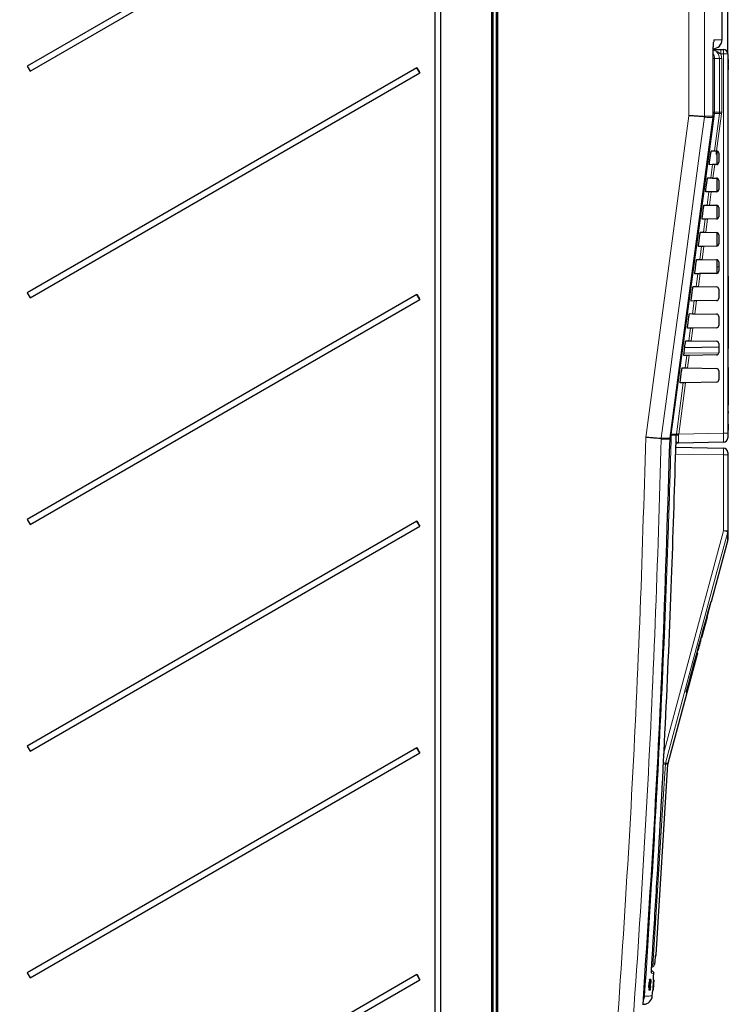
# Model space of a CAD drawing. Header units: millimetres. Extents: x 5 to 418, y 2 to 292.
# Tile 48 of 51: x 204 to 257, y 153 to 226. Entities that reach past the tile are written whole.
import ezdxf

# ---------------------------------------------------------------- set-up
doc = ezdxf.new("R2010")
doc.units = ezdxf.units.MM
doc.layers.add('SLD-0', color=7, linetype='Continuous')
doc.styles.add('SLDTEXTSTYLE0', font='TXT', dxfattribs={"width": 0.605})
doc.dimstyles.new('SLDDIMSTYLE0', dxfattribs={"dimtxt": 3.5, "dimasz": 3.302, "dimexe": 0, "dimexo": 0.0625, "dimgap": 0.875, "dimtad": 1, "dimlfac": 3, "dimrnd": 1e-09, "dimzin": 12, "dimdsep": 46, "dimtxsty": 'SLDTEXTSTYLE0', "dimsah": 1, "dimcen": 0.09, "dimadec": 0, "dimazin": 3, "dimtfac": 1, "dimtofl": 0, "dimtmove": 0, "dimatfit": 3, "dimfxl": 1, "dimfrac": 2, "dimtolj": 1, "dimtzin": 12, "dimarcsym": 0})

# ---------------------------------------------------------------- blocks, each defined once
blk = doc.blocks.new('_D_2')
at = {"layer": 'SLD-0', "color": 7}
for p, q in [((174.695, 259.752), (174.695, 270.752)), ((256.495, 223.252), (256.495, 270.752)), ((174.695, 269.752), (256.495, 269.752))]:
    blk.add_line(p, q, dxfattribs=at)
for points in [[(174.695, 269.752), (177.997, 269.244), (177.997, 270.26)], [(256.495, 269.752), (253.193, 270.26), (253.193, 269.244)]]:
    blk.add_solid(points, dxfattribs=at)
at = {"layer": 'SLD-0', "color": 7, "insert": (209.579, 274.264), "char_height": 3.5, "attachment_point": 1, "style": 'SLDTEXTSTYLE0'}
blk.add_mtext('245,4', dxfattribs=at)

msp = doc.modelspace()

# ---------------------------------------------------------------- linework, layer by layer
at = {"color": 7, "linetype": 'Continuous', "lineweight": 18}
for p, q in [((239.2628, 250.2856), (239.2628, 119.779)), ((239.4605, 119.779), (239.4605, 250.2856)), ((239.5962, 250.2784), (239.5962, 118.8642)), ((253.6327, 218.7083), (253.6327, 250.0285)), ((254.7741, 250.0285), (254.7741, 218.6751)), ((239.1295, 119.1563), (239.1295, 245.9176)), ((255.4088, 218.6752), (255.4088, 222.9519)), ((256.1675, 223.252), (255.974, 223.252)), ((256.1675, 195.3626), (256.1675, 223.252)), ((256.1675, 223.252), (256.495, 223.252)), ((255.5194, 222.9187), (255.4102, 222.9187)), ((255.5194, 222.9187), (255.5194, 218.9631)), ((255.88, 222.9187), (255.5194, 222.9187)), ((255.88, 218.9631), (255.88, 222.9187)), ((256.0437, 222.9187), (255.88, 222.9187)), ((256.0437, 222.9187), (256.0437, 218.9631)), ((255.4088, 218.6752), (255.4102, 218.6752)), ((255.5194, 218.9631), (255.4102, 218.9631)), ((255.5057, 216.1243), (255.8741, 218.8747)), ((255.8741, 218.8747), (255.5135, 218.8747)), ((255.5194, 218.9631), (255.88, 218.9631)), ((256.0363, 218.8526), (255.6705, 216.1213)), ((255.8741, 218.8747), (255.88, 218.9631)), ((256.0437, 218.9631), (255.88, 218.9631)), ((256.0437, 218.9631), (256.0363, 218.8526)), ((255.403, 218.587), (255.4043, 218.5869)), ((255.2384, 214.129), (255.3699, 215.1107)), ((255.5355, 215.1136), (255.4032, 214.1261)), ((254.9711, 212.1336), (255.1014, 213.106)), ((255.2669, 213.1089), (255.1359, 212.1308)), ((254.7039, 210.1383), (254.8329, 211.1013)), ((254.9984, 211.1042), (254.8686, 210.1354)), ((254.4366, 208.143), (254.5643, 209.0966)), ((254.7299, 209.0995), (254.6013, 208.1401)), ((254.1693, 206.1476), (254.2958, 207.0919)), ((254.4613, 207.0948), (254.3341, 206.1448)), ((255.695, 207.5853), (255.8283, 207.5853)), ((256.5283, 206.5853), (256.495, 206.5853)), ((253.902, 204.1523), (254.0272, 205.0872)), ((254.1928, 205.0901), (254.0668, 204.1494)), ((253.6347, 202.157), (253.7587, 203.0826)), ((253.9242, 203.0854), (253.7995, 202.1541)), ((253.2755, 201.2488), (255.8283, 201.2842)), ((256.5283, 201.9187), (256.495, 201.9187)), ((253.3674, 200.1616), (253.4902, 201.0779)), ((253.6557, 201.0808), (253.5322, 200.1588)), ((256.5283, 200.027), (256.495, 200.027)), ((253.3872, 199.0761), (252.882, 195.3052)), ((256.5283, 197.4289), (256.495, 197.4289)), ((256.5283, 195.9187), (256.495, 195.9187)), ((251.6015, 194.9285), (251.6025, 194.9642)), ((251.6073, 194.9997), (251.6035, 194.9642)), ((252.3368, 195.2168), (252.3425, 195.287)), ((252.709, 195.2168), (252.3368, 195.2168)), ((252.3425, 195.287), (252.7145, 195.287)), ((252.709, 195.2168), (252.7145, 195.287)), ((252.7145, 195.287), (252.7198, 195.3273)), ((252.8765, 195.2729), (252.8723, 195.2308)), ((252.882, 195.3052), (252.8765, 195.2729)), ((252.882, 195.3052), (256.1675, 195.3626)), ((256.495, 195.3626), (256.1675, 195.3626)), ((256.1675, 193.774), (252.6633, 193.8351)), ((256.1675, 188.199), (256.1675, 193.774)), ((256.495, 193.774), (256.1675, 193.774)), ((256.1675, 188.199), (256.495, 188.199)), ((251.9088, 171.0354), (251.9196, 171.1009)), ((252.0929, 171.0354), (251.9088, 171.0354)), ((251.9196, 171.1009), (252.1036, 171.1009)), ((251.1765, 156.8836), (251.1769, 156.8886)), ((250.7662, 154.9973), (250.7627, 154.9976)), ((251.0399, 154.9434), (251.0393, 154.9434)), ((250.7457, 154.6965), (250.7432, 154.6967))]:
    msp.add_line(p, q, dxfattribs=at)
at = {"color": 7, "linetype": 'Continuous', "lineweight": 25}
for p, q in [((239.5283, 118.8642), (239.5283, 250.2784)), ((256.0708, 224.2961), (256.0708, 250.0055)), ((239.195, 245.9176), (239.195, 119.1563)), ((234.9701, 244.3853), (234.9701, 119.5187)), ((235.4109, 119.5187), (235.4109, 244.3853)), ((233.6536, 238.8972), (205.0108, 222.3602)), ((205.2274, 221.9849), (233.8702, 238.5219)), ((255.4088, 222.9519), (255.4102, 222.9519)), ((255.4102, 218.6752), (255.4102, 222.9519)), ((255.9682, 223.5853), (256.1616, 223.5853)), ((256.495, 223.252), (256.495, 195.3626)), ((205.0108, 222.3602), (205.2274, 221.9849)), ((233.6536, 222.2305), (205.0108, 205.6936)), ((233.8702, 221.8552), (233.6536, 222.2305)), ((256.5283, 222.8507), (256.495, 222.8507)), ((256.5283, 222.4841), (256.495, 222.4841)), ((256.5283, 222.4507), (256.495, 222.4507)), ((256.5283, 222.8507), (256.5283, 222.4841)), ((256.5283, 222.4507), (256.5283, 222.4841)), ((256.5283, 222.4507), (256.5283, 222.0841)), ((205.2274, 205.3183), (233.8702, 221.8552)), ((256.5283, 222.0841), (256.495, 222.0841)), ((256.5283, 222.0825), (256.495, 222.0825)), ((256.5283, 222.0779), (256.495, 222.0779)), ((255.1574, 215.2853), (255.2468, 215.952)), ((255.2792, 216.1283), (255.5057, 216.1243)), ((255.62, 215.913), (255.695, 215.913)), ((255.6283, 216.1222), (255.6283, 216.0855)), ((255.6283, 216.0855), (255.6283, 216.0492)), ((255.6283, 216.0855), (255.695, 216.0855)), ((255.6283, 216.0492), (255.695, 216.0492)), ((255.6283, 216.0492), (255.6283, 216.0236)), ((255.6283, 216.0236), (255.695, 216.0236)), ((255.6283, 215.9158), (255.695, 215.9158)), ((255.6283, 215.9158), (255.6283, 215.9157)), ((255.6646, 216.1215), (255.6705, 216.1213)), ((255.695, 216.1182), (255.695, 215.1192)), ((255.8283, 215.9549), (255.8283, 215.2825)), ((255.3699, 215.1107), (255.1423, 215.1067)), ((255.5238, 215.1134), (255.5355, 215.1136)), ((255.6646, 215.1158), (255.5355, 215.1136)), ((254.8892, 213.2853), (254.9786, 213.952)), ((255.0119, 214.1329), (255.2384, 214.129)), ((255.4032, 214.1261), (255.3916, 214.1263)), ((255.4032, 214.1261), (255.6646, 214.1215)), ((255.695, 214.1182), (255.695, 213.1192)), ((255.8283, 213.9549), (255.8283, 213.2825)), ((255.1014, 213.106), (254.8738, 213.102)), ((255.2553, 213.1087), (255.2669, 213.1089)), ((255.6646, 213.1158), (255.2669, 213.1089)), ((254.7446, 212.1376), (254.9711, 212.1336)), ((255.1359, 212.1308), (255.1243, 212.131)), ((255.1359, 212.1308), (255.6646, 212.1215)), ((255.695, 212.1182), (255.695, 211.1192)), ((254.621, 211.2853), (254.7104, 211.952)), ((255.8283, 211.9549), (255.8283, 211.2825)), ((254.8329, 211.1013), (254.6052, 211.0973)), ((254.9867, 211.104), (254.9984, 211.1042)), ((255.6646, 211.1158), (254.9984, 211.1042)), ((254.3528, 209.2853), (254.4422, 209.952)), ((254.4773, 210.1423), (254.7039, 210.1383)), ((254.8686, 210.1354), (254.857, 210.1356)), ((254.8686, 210.1354), (255.6646, 210.1215)), ((255.695, 210.1182), (255.695, 209.1192)), ((255.8283, 209.9549), (255.8283, 209.2825)), ((254.5643, 209.0966), (254.3366, 209.0926)), ((254.7182, 209.0993), (254.7299, 209.0995)), ((255.6646, 209.1158), (254.7299, 209.0995)), ((254.0847, 207.2853), (254.174, 207.952)), ((254.21, 208.1469), (254.4366, 208.143)), ((254.6013, 208.1401), (254.5897, 208.1403)), ((254.6013, 208.1401), (255.6646, 208.1215)), ((255.695, 208.1182), (255.695, 207.5853)), ((255.8283, 207.9549), (255.8283, 207.2825)), ((254.2958, 207.0919), (254.0681, 207.088)), ((254.4497, 207.0946), (254.4613, 207.0948)), ((255.6646, 207.1158), (254.4613, 207.0948)), ((255.695, 207.5853), (255.695, 207.1192)), ((256.5283, 206.9187), (256.495, 206.9187)), ((256.5283, 206.9187), (256.5283, 206.5853)), ((256.5283, 206.5853), (256.5283, 201.9187)), ((205.0108, 205.6936), (205.2274, 205.3183)), ((253.8165, 205.2853), (253.9059, 205.952)), ((253.9426, 206.1516), (254.1693, 206.1476)), ((254.3341, 206.1448), (254.3224, 206.145)), ((254.3341, 206.1448), (255.6646, 206.1215)), ((255.8283, 205.9549), (255.8283, 205.2825)), ((233.6536, 205.5639), (205.0108, 189.0269)), ((205.2274, 188.6516), (233.8702, 205.1886)), ((233.8702, 205.1886), (233.6536, 205.5639)), ((254.0272, 205.0872), (253.7995, 205.0833)), ((254.1811, 205.0899), (254.1928, 205.0901)), ((255.6646, 205.1158), (254.1928, 205.0901)), ((253.6753, 204.1563), (253.902, 204.1523)), ((254.0668, 204.1494), (254.0552, 204.1496)), ((254.0668, 204.1494), (255.6646, 204.1215)), ((253.5483, 203.2853), (253.6377, 203.952)), ((255.8283, 203.9549), (255.8283, 203.2825)), ((253.7587, 203.0826), (253.531, 203.0786)), ((253.9126, 203.0852), (253.9242, 203.0854)), ((255.6646, 203.1158), (253.9242, 203.0854)), ((253.408, 202.1609), (253.6347, 202.157)), ((253.7995, 202.1541), (253.7879, 202.1543)), ((253.7995, 202.1541), (255.6646, 202.1215)), ((253.2801, 201.2853), (253.3695, 201.952)), ((255.8283, 201.6901), (253.3285, 201.6464)), ((255.8283, 201.9549), (255.8283, 201.2825)), ((256.5283, 201.5853), (256.495, 201.5853)), ((256.5283, 201.9187), (256.5283, 201.5853)), ((253.4902, 201.0779), (253.2624, 201.0739)), ((255.6646, 201.1158), (253.6557, 201.0808)), ((253.0119, 199.2853), (253.1013, 199.952)), ((253.1407, 200.1656), (253.3674, 200.1616)), ((253.5322, 200.1588), (255.6646, 200.1215)), ((255.8283, 199.9549), (255.8283, 199.2825)), ((256.5283, 200.1853), (256.495, 200.1853)), ((256.5283, 200.1853), (256.5283, 200.027)), ((256.5283, 200.027), (256.5283, 197.4289)), ((253.2216, 199.0732), (252.9938, 199.0692)), ((255.6646, 199.1158), (253.3872, 199.0761)), ((256.5283, 196.9539), (256.495, 196.9539)), ((256.5283, 196.9539), (256.5283, 197.4289)), ((256.5283, 196.9539), (256.5283, 196.8373)), ((256.5283, 196.8373), (256.495, 196.8373)), ((256.5283, 196.1039), (256.5283, 196.8373)), ((256.5283, 196.1039), (256.495, 196.1039)), ((256.5283, 196.0945), (256.495, 196.0945)), ((256.5283, 195.5853), (256.495, 195.5853)), ((256.5283, 196.0362), (256.5283, 195.9187)), ((256.5283, 195.9187), (256.5283, 195.5853)), ((252.2504, 194.9998), (252.2448, 194.9284)), ((252.2504, 194.9998), (252.2517, 194.9997)), ((256.495, 195.3626), (256.495, 195.0293)), ((252.68, 194.3348), (256.1675, 194.2739)), ((256.1675, 194.696), (252.8787, 194.6386)), ((256.495, 193.9406), (256.495, 193.774)), ((256.495, 193.774), (256.495, 188.199)), ((205.0108, 189.0269), (205.2274, 188.6516)), ((233.6536, 188.8972), (205.0108, 172.3602)), ((205.2274, 171.9849), (233.8702, 188.5219)), ((233.8702, 188.5219), (233.6536, 188.8972)), ((255.2886, 182.9876), (256.4838, 187.4479)), ((254.982, 181.8765), (255.2774, 182.9876)), ((255.2886, 182.9876), (255.2584, 182.9876)), ((254.5787, 180.338), (254.9909, 181.8765)), ((254.956, 181.8765), (254.9838, 181.8765)), ((254.9838, 181.8765), (254.9909, 181.8765)), ((254.5368, 180.338), (254.5682, 180.338)), ((254.5787, 180.338), (254.5682, 180.338)), ((252.1036, 171.1009), (254.281, 179.2269)), ((254.2337, 179.2269), (254.2677, 179.2269)), ((254.2677, 179.2269), (254.281, 179.2269)), ((254.294, 179.4479), (254.3304, 179.4479)), ((253.4392, 176.3209), (253.4802, 176.3209)), ((205.0108, 172.3602), (205.2274, 171.9849)), ((233.6536, 172.2305), (205.0108, 155.6936)), ((205.2274, 155.3183), (233.8702, 171.8552)), ((233.8702, 171.8552), (233.6536, 172.2305)), ((251.2176, 157.006), (252.0929, 171.0354)), ((205.0108, 155.6936), (205.2274, 155.3183)), ((250.8842, 155.8263), (250.9032, 155.8246)), ((233.6536, 155.5639), (205.0108, 139.0269)), ((205.2274, 138.6516), (233.8702, 155.1886)), ((233.8702, 155.1886), (233.6536, 155.5639)), ((250.6923, 154.9776), (250.6762, 154.6117)), ((250.7255, 154.9754), (250.6923, 154.9776)), ((250.7089, 154.9774), (250.6923, 154.9776)), ((250.7422, 154.9752), (250.7089, 154.9774)), ((250.7255, 154.9754), (250.7095, 154.6094)), ((250.7095, 154.6094), (250.7422, 154.9752)), ((250.7422, 154.9752), (250.7255, 154.9754)), ((250.7317, 155.1866), (250.732, 155.1935)), ((250.7652, 155.1913), (250.732, 155.1935)), ((250.732, 155.1935), (250.7322, 155.1935)), ((250.7703, 155.1913), (250.7374, 155.1935)), ((250.7513, 154.8378), (250.7652, 155.1913)), ((250.7519, 154.426), (250.7916, 155.0221)), ((250.7844, 155.1911), (250.7522, 155.1933)), ((250.8067, 155.1909), (250.7558, 154.4259)), ((250.7895, 155.1911), (250.7563, 154.8366)), ((250.7895, 155.1911), (250.7575, 155.1932)), ((250.7703, 155.1913), (250.7627, 154.9975)), ((250.7772, 154.9093), (250.7632, 154.9103)), ((250.7652, 155.1913), (250.7703, 155.1913)), ((250.7662, 154.9973), (250.7844, 155.1911)), ((250.7832, 154.9998), (250.7717, 155.0005)), ((250.8043, 155.1909), (250.7724, 155.193)), ((250.8067, 155.1909), (250.7749, 155.193)), ((250.7772, 154.9093), (250.7832, 154.9998)), ((250.7844, 155.1911), (250.7895, 155.1911)), ((250.792, 155.1839), (250.7977, 155.2027)), ((250.8309, 155.2004), (250.7983, 155.2026)), ((250.8043, 155.1909), (250.8067, 155.1909)), ((250.8277, 154.978), (250.8219, 154.9549)), ((250.8245, 155.1791), (250.8309, 155.2004)), ((250.997, 154.9697), (250.9737, 154.6038)), ((251.0303, 154.9675), (250.997, 154.9697)), ((250.9991, 154.9697), (250.997, 154.9697)), ((251.0323, 154.9675), (250.9991, 154.9697)), ((251.0069, 154.6016), (251.0323, 154.9675)), ((251.0303, 154.9675), (251.0069, 154.6016)), ((251.0478, 155.1837), (251.0145, 155.1859)), ((251.0484, 155.1837), (251.0155, 155.1858)), ((251.0157, 154.6051), (251.0401, 154.9622)), ((251.0502, 155.1837), (251.018, 155.1858)), ((251.0416, 154.9621), (251.0185, 154.6049)), ((251.0508, 155.1837), (251.0188, 155.1858)), ((251.0524, 155.1837), (251.0206, 155.1858)), ((251.0553, 155.1837), (251.023, 155.1858)), ((251.0559, 155.1837), (251.0233, 155.1858)), ((251.0255, 154.8303), (251.0478, 155.1837)), ((251.0401, 154.9541), (251.0256, 154.7423)), ((251.0508, 155.1837), (251.026, 154.8291)), ((251.0269, 154.7423), (251.0399, 154.9434)), ((251.0323, 154.9675), (251.0303, 154.9675)), ((251.0484, 155.1837), (251.0362, 154.99)), ((251.0381, 154.9777), (251.0364, 154.9778)), ((251.0366, 154.9898), (251.0502, 155.1837)), ((251.0381, 154.9777), (251.0383, 154.9875)), ((251.0478, 155.1837), (251.0484, 155.1837)), ((251.0489, 155.0903), (251.0553, 155.1837)), ((251.0494, 155.0903), (251.0497, 155.0954)), ((251.0559, 155.1837), (251.0499, 155.0903)), ((251.0502, 155.1837), (251.0508, 155.1837)), ((251.0553, 155.1837), (251.0559, 155.1837)), ((250.7095, 154.6094), (250.6762, 154.6117)), ((250.7127, 154.4264), (250.6795, 154.4286)), ((250.7127, 154.4264), (250.7513, 154.8378)), ((250.7179, 154.4263), (250.7127, 154.4264)), ((250.7426, 154.6895), (250.7179, 154.4263)), ((250.735, 154.4261), (250.718, 154.4273)), ((250.7513, 154.8378), (250.73, 154.8393)), ((250.735, 154.4261), (250.7457, 154.6965)), ((250.7402, 154.4261), (250.735, 154.4261)), ((250.7563, 154.8366), (250.7402, 154.4261)), ((250.7519, 154.426), (250.7402, 154.4267)), ((250.7455, 154.4181), (250.7422, 154.4423)), ((250.7788, 154.4159), (250.7463, 154.418)), ((250.7558, 154.4259), (250.7519, 154.426)), ((250.7913, 154.814), (250.7817, 154.8146)), ((250.8055, 154.6956), (250.808, 154.6704)), ((250.9967, 154.4187), (250.9634, 154.4209)), ((251.0008, 154.4089), (250.9691, 154.411)), ((251.0069, 154.6016), (250.9737, 154.6038)), ((250.9967, 154.4187), (251.0255, 154.8303)), ((250.9973, 154.4187), (250.9967, 154.4187)), ((251.0157, 154.6819), (250.9973, 154.4187)), ((250.9994, 154.4187), (250.9973, 154.4188)), ((250.9994, 154.4187), (251.0165, 154.689)), ((251.0001, 154.4187), (250.9994, 154.4187)), ((251.026, 154.8291), (251.0001, 154.4187)), ((251.0035, 154.4187), (251.0029, 154.4187)), ((251.0162, 154.605), (251.0035, 154.4187)), ((251.0059, 154.4187), (251.0035, 154.4188)), ((251.0065, 154.4187), (251.0059, 154.4187)), ((251.014, 154.6246), (251.0131, 154.6247)), ((251.0152, 154.6344), (251.0137, 154.6345)), ((251.014, 154.6246), (251.0152, 154.6344)), ((251.0176, 154.6496), (251.0147, 154.6498)), ((251.0255, 154.8303), (251.0228, 154.8305)), ((251.0254, 154.7816), (251.023, 154.7817)), ((251.0254, 154.7816), (251.0313, 154.8698)), ((251.0313, 154.8698), (251.0289, 154.87))]:
    msp.add_line(p, q, dxfattribs=at)
at = {"color": 7, "linetype": 'Continuous', "lineweight": 18, "flags": 128}
for points in [[(255.4903, 224.2864), (255.4778, 224.1578), (255.4487, 224.0542)], [(250.463, 195.0563), (251.2515, 200.9403), (252.0552, 206.9368), (253.6327, 218.7083)], [(255.5135, 218.8747), (255.3359, 217.5533), (254.6253, 212.2676), (252.3425, 195.287)], [(254.7683, 218.5871), (254.4643, 216.3183), (253.2246, 207.0676), (252.4136, 201.0159), (252.3828, 200.7862), (251.6073, 194.9997)], [(252.2504, 194.9998), (252.4271, 196.3213), (253.1336, 201.6077), (254.2683, 210.0973), (255.0441, 215.902), (255.403, 218.587)], [(252.7198, 195.3273), (252.7641, 195.6577), (252.9411, 196.9792), (253.2216, 199.0732)], [(252.2881, 195.2184), (252.3188, 195.2174), (252.3368, 195.2168)], [(252.2973, 195.2945), (252.3248, 195.2902), (252.3425, 195.287)], [(251.7404, 171.697), (253.8914, 179.715), (256.1675, 188.199)], [(256.4834, 188.1127), (256.3107, 187.4688), (255.6197, 184.8932), (252.8559, 174.591), (251.9196, 171.1009)], [(251.9088, 171.0354), (251.8673, 170.37), (251.701, 167.7085), (251.0058, 156.5802)], [(250.8829, 155.7131), (250.8863, 155.6946), (250.8873, 155.6624)]]:
    msp.add_lwpolyline(points, dxfattribs=at)
at = {"color": 7, "linetype": 'Continuous', "lineweight": 25, "flags": 128}
for points in [[(252.2517, 194.9997), (252.9446, 200.1837), (255.4043, 218.5869)], [(251.0246, 155.1855), (251.0278, 155.2352), (251.0414, 155.4417), (251.055, 155.6481)], [(250.9453, 153.9968), (250.9592, 154.2032), (250.973, 154.4096), (250.9736, 154.4188)]]:
    msp.add_lwpolyline(points, dxfattribs=at)
at = {"color": 7, "linetype": 'Continuous', "lineweight": 25}
for centre, radius, start, end in [((255.4045, 224.2965), 0.6667, 271.000003, 0.36625), ((256.1616, 223.252), 0.3333, 0, 90), ((249.75, 231.2706), 18.4612, 209.319609, 210.664467), ((254.7435, 218.6752), 0.6667, 352.387213, 360), ((255.6616, 215.9549), 0.1667, 0, 86.968828), ((255.6616, 215.2825), 0.1667, 271, 0), ((255.6616, 213.9549), 0.1667, 0, 89), ((255.6616, 213.2825), 0.1667, 271, 0), ((255.6616, 211.9549), 0.1667, 0, 89), ((255.6616, 211.2825), 0.1667, 271, 0), ((255.6616, 209.9549), 0.1667, 0, 89), ((255.6616, 209.2825), 0.1667, 271, 0), ((255.6616, 207.9549), 0.1667, 0, 89), ((255.6616, 207.2825), 0.1667, 271, 0), ((255.6616, 205.9549), 0.1667, 0, 89), ((249.75, 214.604), 18.4612, 209.319609, 210.664467), ((255.6616, 205.2825), 0.1667, 271, 0), ((255.6616, 203.9549), 0.1667, 0, 89), ((255.6616, 203.2825), 0.1667, 271, 0), ((255.6616, 201.9549), 0.1667, 0, 89), ((255.6616, 201.2825), 0.1667, 271, 0), ((255.6616, 199.9549), 0.1667, 0, 89), ((255.6616, 199.2825), 0.1667, 271, 0), ((256.1616, 195.0293), 0.3333, 271, 0), ((256.1616, 193.9406), 0.3333, 0, 89), ((249.75, 197.9373), 18.4612, 209.319609, 210.664467), ((249.75, 181.2706), 18.4612, 209.319609, 210.664467), ((252.4256, 171.0146), 0.3333, 165, 176.429851), ((250.8849, 157.0272), 0.3333, 331.940737, 356.223915), ((250.8887, 155.6586), 0.1667, 357.305826, 85), ((249.75, 164.604), 18.4612, 209.319609, 210.664467), ((250.2804, 154.0446), 0.6667, 273, 355.664366)]:
    msp.add_arc(centre, radius, start, end, dxfattribs=at)
at = {"color": 7, "linetype": 'Continuous', "lineweight": 18}
for centre, radius, start, end in [((254.8519, 222.9187), 0.6675, 359.996904, 31.182656), ((251.1948, 223.3353), 4.78, 359.001369, 2.998326), ((251.3882, 223.3353), 4.78, 359.001369, 2.998326), ((254.7409, 218.6752), 0.668, 352.408892, 0.000083), ((255.0724, 216.3931), 2.5205, 79.921822, 82.299464), ((254.8516, 218.9631), 0.6677, 352.391247, 0.000043), ((258.5129, 237.6317), 18.9417, 261.992152, 262.487305), ((252.8249, 194.8239), 0.4096, 83.360958, 106.441355), ((252.7126, 194.3238), 0.9631, 80.199666, 89.887917), ((255.3613, 214.104), 18.9616, 261.99229, 262.486916), ((252.6267, 194.7817), 0.1499, 297.766201, 327.942017), ((251.2026, 169.3938), 19.4495, 74.245502, 75.210382), ((256.1669, 188.199), 0.3281, 344.751835, 359.998279), ((249.0412, 127.8446), 43.2859, 86.201525, 86.465978), ((248.9452, 160.6899), 10.8276, 74.055713, 75.177151), ((250.6685, 156.4342), 0.3334, 314.54316, 356.43635), ((250.0902, 143.1598), 13.4515, 86.097181, 86.429568), ((249.7111, 154.0147), 0.6674, 331.139761, 356.172565), ((250.0527, 150.3822), 3.6025, 84.835866, 85.87491)]:
    msp.add_arc(centre, radius, start, end, dxfattribs=at)
for centre, major_axis, ratio, start_param, end_param in [((256.1616, 195.3627), (-0.0058, 0.6667), 0.0087242, 3.1416688, 4.7121605), ((256.1616, 193.7739), (0.0058, 0.5), 0.0116328, 4.7126259, 6.2831176)]:
    msp.add_ellipse(centre, major_axis=major_axis, ratio=ratio, start_param=start_param, end_param=end_param, dxfattribs=at)
at = {"color": 7, "linetype": 'Continuous', "lineweight": 25}
for centre, major_axis, ratio, start_param, end_param in [((-43.505, 11845.6099), (0, 12199.5212), 0.0834692, 3.4375045, 3.4393727), ((-43.505, 11210.5233), (0, 11568.4016), 0.0854681, 3.4478278, 3.4482687), ((-43.505, 12048.8284), (0, 12407.6095), 0.0823932, 3.4363486, 3.4371537)]:
    msp.add_ellipse(centre, major_axis=major_axis, ratio=ratio, start_param=start_param, end_param=end_param, dxfattribs=at)
at = {"color": 7, "linetype": 'Continuous', "lineweight": 18}
for points, knots in [([(255.4903, 224.2864), (255.4845, 224.2799), (255.4698, 224.2633), (255.447, 224.1032), (255.4261, 223.8014), (255.4116, 223.4017), (255.4098, 223.1018), (255.4088, 222.9519)], [0, 0, 0, 0, 0.1412667, 0.3563819, 0.5711623, 0.7856219, 1, 1, 1, 1]), ([(255.4903, 224.2864), (255.6276, 224.2888), (255.9022, 224.2936), (256.0685, 224.2965), (256.051, 224.2962), (256.0462, 224.2961)], [0, 0, 0, 0, 0.4203247, 0.8408949, 1, 1, 1, 1]), ([(255.88, 222.9187), (255.8727, 222.9937), (255.8581, 223.1438), (255.7424, 223.3412), (255.5921, 223.485), (255.4704, 223.5268), (255.4198, 223.5442)], [0, 0, 0, 0, 0.2693474, 0.5387293, 0.808328, 1, 1, 1, 1]), ([(255.974, 223.252), (255.9315, 223.2783), (255.8212, 223.3463), (255.6544, 223.4752), (255.4998, 223.5259), (255.42, 223.5521)], [0, 0, 0, 0, 0.2329604, 0.6039763, 1, 1, 1, 1]), ([(255.974, 223.252), (255.982, 223.2329), (256.0257, 223.1275), (256.0356, 223.0126), (256.0437, 222.9187)], [0, 0, 0, 0, 0.181685, 1, 1, 1, 1]), ([(254.7741, 218.6751), (254.9026, 218.6752), (255.1399, 218.6752), (255.3243, 218.6752), (255.4088, 218.6752)], [0, 0, 0, 0, 0.5414736, 1, 1, 1, 1]), ([(255.403, 218.587), (255.3185, 218.587), (255.1341, 218.587), (254.8968, 218.587), (254.7683, 218.5871)], [0, 0, 0, 0, 0.458552, 1, 1, 1, 1]), ([(242.5678, 95.4029), (243.3358, 101.4046), (244.6825, 111.9288), (246.2724, 127.015), (247.5219, 140.6344), (248.5676, 154.2698), (249.4083, 167.8864), (250.0615, 181.4824), (250.3292, 190.5317), (250.463, 195.0563)], [0, 0, 0, 0, 0.1814894, 0.3182486, 0.4550077, 0.5917253, 0.7284429, 0.8642214, 1, 1, 1, 1]), ([(251.6015, 194.9285), (251.4677, 190.4146), (251.2001, 181.3869), (250.5469, 167.8068), (249.7063, 154.1896), (248.6592, 140.5371), (247.4083, 126.9008), (245.8163, 111.7957), (244.468, 101.2585), (243.699, 95.2493)], [0, 0, 0, 0, 0.1354201, 0.2708403, 0.4076924, 0.5445446, 0.6814383, 0.818332, 1, 1, 1, 1]), ([(252.3368, 195.2168), (252.3244, 194.7725), (252.2625, 192.5511), (251.9679, 183.2221), (251.3934, 169.9123), (250.6589, 158.3927), (250.377, 153.9701)], [0, 0, 0, 0, 0.0322876, 0.1614382, 0.6780666, 1, 1, 1, 1]), ([(252.2448, 194.9284), (252.1591, 194.9284), (251.9727, 194.9284), (251.7318, 194.9285), (251.6015, 194.9285)], [0, 0, 0, 0, 0.4590772, 1, 1, 1, 1]), ([(251.6073, 194.9997), (251.7375, 194.9997), (251.9783, 194.9997), (252.1648, 194.9998), (252.2504, 194.9998)], [0, 0, 0, 0, 0.5408011, 1, 1, 1, 1]), ([(252.7031, 194.7352), (252.7051, 194.7365), (252.7133, 194.7417), (252.7364, 194.7191), (252.7538, 194.7021)], [0, 0, 0, 0, 0.2492605, 1, 1, 1, 1]), ([(252.8723, 195.2308), (252.8701, 195.1572), (252.8659, 195.0101), (252.8649, 194.8245), (252.868, 194.6933), (252.8735, 194.6428), (252.8777, 194.6394), (252.8787, 194.6386)], [0, 0, 0, 0, 0.2308041, 0.461566, 0.6921519, 0.9228561, 1, 1, 1, 1]), ([(252.7538, 194.7021), (252.7724, 194.6851), (252.8072, 194.6532), (252.8497, 194.6399), (252.8724, 194.6386), (252.8771, 194.6386), (252.8784, 194.6386), (252.8787, 194.6386)], [0, 0, 0, 0, 0.4756077, 0.8917214, 0.9704577, 0.9926212, 1, 1, 1, 1]), ([(251.0058, 156.5802), (251.0047, 156.5614), (251.0025, 156.5239), (251.0004, 156.4739), (250.9995, 156.4363), (250.9999, 156.4163), (251.0009, 156.4142), (251.0013, 156.4134)], [0, 0, 0, 0, 0.2147505, 0.4295793, 0.6438148, 0.8575512, 1, 1, 1, 1]), ([(251.0013, 156.4134), (251.0089, 156.4136), (251.0468, 156.4142), (251.0977, 156.4151), (251.1271, 156.4156), (251.1399, 156.4158)], [0, 0, 0, 0, 0.1241023, 0.6205161, 1, 1, 1, 1]), ([(251.1399, 156.4158), (251.1502, 156.5467), (251.1626, 156.7043), (251.1748, 156.8619), (251.1769, 156.8886)], [0, 0, 0, 0, 0.8306218, 1, 1, 1, 1]), ([(251.1769, 156.8886), (251.1792, 156.9172), (251.1838, 156.9744), (251.1871, 157.0033), (251.1881, 157.0054), (251.1883, 157.0059)], [0, 0, 0, 0, 0.4289712, 0.8581067, 1, 1, 1, 1]), ([(251.1883, 157.0059), (251.1912, 157.006), (251.2057, 157.0062), (251.2221, 157.0065), (251.2138, 157.0064), (251.2118, 157.0063)], [0, 0, 0, 0, 0.1604843, 0.8024277, 1, 1, 1, 1]), ([(250.8873, 155.6624), (250.8855, 155.6705), (250.8817, 155.6869), (250.8817, 155.7705), (250.8847, 155.8494), (250.8855, 155.8706)], [0, 0, 0, 0, 0.4227108, 0.8453863, 1, 1, 1, 1]), ([(251.0363, 155.6493), (251.0405, 155.649), (251.053, 155.6479), (250.9537, 155.6566), (250.8873, 155.6624)], [0, 0, 0, 0, 0.3324436, 1, 1, 1, 1]), ([(250.377, 153.9701), (250.4027, 153.9715), (250.5311, 153.9782), (250.7887, 153.9917), (250.981, 154.0017), (250.9277, 153.999), (250.9195, 153.9985)], [0, 0, 0, 0, 0.0691303, 0.3456599, 0.8987746, 1, 1, 1, 1])]:
    msp.add_open_spline(points, degree=3, knots=knots, dxfattribs=at)
at = {"color": 7, "linetype": 'Continuous', "lineweight": 25}
for points, knots in [([(255.4104, 222.9517), (255.4108, 223.0632), (255.4118, 223.2957), (255.4207, 223.6204), (255.4342, 223.8833), (255.4463, 224.0355), (255.4565, 224.1023), (255.4551, 224.0959), (255.4548, 224.0947)], [0, 0, 0, 0, 0.2065633, 0.4303375, 0.6519106, 0.8362184, 0.9673085, 1, 1, 1, 1]), ([(255.4209, 223.5853), (255.4399, 223.5853), (255.5207, 223.5853), (255.7037, 223.5853), (255.8835, 223.5853), (255.9682, 223.5853)], [0, 0, 0, 0, 0.1394955, 0.594852, 1, 1, 1, 1]), ([(254.7676, 218.6314), (254.7429, 218.6332), (254.6893, 218.637), (254.4706, 218.652), (254.153, 218.6735), (253.8574, 218.6933), (253.6818, 218.705), (253.6363, 218.7081), (253.6327, 218.7083)], [0, 0, 0, 0, 0.2028755, 0.4405312, 0.6784807, 0.916947, 0.9934265, 1, 1, 1, 1]), ([(254.7676, 218.6314), (254.7699, 218.6452), (254.7723, 218.6598), (254.774, 218.6743), (254.7741, 218.6751)], [0, 0, 0, 0, 0.94558801, 1, 1, 1, 1]), ([(254.7683, 218.5871), (254.7684, 218.5879), (254.7686, 218.6026), (254.7681, 218.6174), (254.7676, 218.6314)], [0, 0, 0, 0, 0.0537687, 1, 1, 1, 1]), ([(255.2468, 215.952), (255.2478, 215.9598), (255.2516, 215.9876), (255.2586, 216.034), (255.2669, 216.0827), (255.274, 216.1163), (255.2777, 216.1276), (255.279, 216.1282), (255.2792, 216.1283)], [0, 0, 0, 0, 0.0850535, 0.30199052, 0.51961151, 0.73676938, 0.95223374, 1, 1, 1, 1]), ([(255.5057, 216.1243), (255.5082, 216.1243), (255.5131, 216.1242), (255.5433, 216.1237), (255.5868, 216.1229), (255.6301, 216.1221), (255.6567, 216.1217), (255.6646, 216.1215)], [0, 0, 0, 0, 0.225254, 0.4504807, 0.6764687, 0.9039241, 1, 1, 1, 1]), ([(255.6283, 216.0174), (255.6283, 216.0124), (255.6283, 215.9925), (255.6283, 215.9612), (255.6283, 215.9286), (255.6283, 215.92), (255.6283, 215.9158)], [0, 0, 0, 0, 0.1133479, 0.4582864, 0.7292816, 1, 1, 1, 1]), ([(255.1423, 215.1067), (255.142, 215.107), (255.1408, 215.1081), (255.1404, 215.1226), (255.1427, 215.1581), (255.1477, 215.2077), (255.1531, 215.2528), (255.1565, 215.279), (255.1574, 215.2853)], [0, 0, 0, 0, 0.0819832, 0.2941466, 0.5056511, 0.7175519, 0.931033, 1, 1, 1, 1]), ([(255.5355, 215.1136), (255.5164, 215.1132), (255.4782, 215.1126), (255.4279, 215.1117), (255.3905, 215.111), (255.3729, 215.1107), (255.3707, 215.1107), (255.3699, 215.1107)], [0, 0, 0, 0, 0.2249122, 0.4498651, 0.6736204, 0.8949376, 1, 1, 1, 1]), ([(254.9786, 213.952), (254.9797, 213.9604), (254.9836, 213.9892), (254.9909, 214.0371), (254.9994, 214.0869), (255.0066, 214.1211), (255.0104, 214.1323), (255.0117, 214.1328), (255.0119, 214.1329)], [0, 0, 0, 0, 0.08853685, 0.30549419, 0.52312074, 0.74026227, 0.95569578, 1, 1, 1, 1]), ([(255.2384, 214.129), (255.2409, 214.1289), (255.2458, 214.1288), (255.2761, 214.1283), (255.3195, 214.1276), (255.3647, 214.1268), (255.3933, 214.1263), (255.4032, 214.1261)], [0, 0, 0, 0, 0.2200079, 0.4399891, 0.6607138, 0.8828719, 1, 1, 1, 1]), ([(254.8738, 213.102), (254.8734, 213.1023), (254.8722, 213.1035), (254.8718, 213.1188), (254.8742, 213.1554), (254.8793, 213.2066), (254.8849, 213.2526), (254.8884, 213.2791), (254.8892, 213.2853)], [0, 0, 0, 0, 0.08535942, 0.29750523, 0.50900587, 0.7209231, 0.93443429, 1, 1, 1, 1]), ([(255.2669, 213.1089), (255.2479, 213.1085), (255.2097, 213.1079), (255.1593, 213.107), (255.122, 213.1063), (255.1044, 213.106), (255.1021, 213.106), (255.1014, 213.106)], [0, 0, 0, 0, 0.2249182, 0.4498771, 0.6736383, 0.8949613, 1, 1, 1, 1]), ([(254.7104, 211.952), (254.7116, 211.9609), (254.7157, 211.9908), (254.7231, 212.0401), (254.7319, 212.091), (254.7393, 212.1258), (254.7431, 212.137), (254.7444, 212.1375), (254.7446, 212.1376)], [0, 0, 0, 0, 0.0918409, 0.3088174, 0.5264491, 0.7435751, 0.9589796, 1, 1, 1, 1]), ([(254.9711, 212.1336), (254.9736, 212.1336), (254.9785, 212.1335), (255.0088, 212.133), (255.0522, 212.1322), (255.0974, 212.1314), (255.126, 212.1309), (255.1359, 212.1308)], [0, 0, 0, 0, 0.2200138, 0.4400009, 0.6607316, 0.8828958, 1, 1, 1, 1]), ([(254.6052, 211.0973), (254.6048, 211.0977), (254.6035, 211.0989), (254.6032, 211.1149), (254.6057, 211.1528), (254.611, 211.2054), (254.6166, 211.2524), (254.6202, 211.2793), (254.621, 211.2853)], [0, 0, 0, 0, 0.0885636, 0.3006931, 0.5121907, 0.724124, 0.9376639, 1, 1, 1, 1]), ([(254.9984, 211.1042), (254.9793, 211.1039), (254.9412, 211.1032), (254.8908, 211.1023), (254.8534, 211.1017), (254.8359, 211.1014), (254.8336, 211.1013), (254.8329, 211.1013)], [0, 0, 0, 0, 0.2249241, 0.449889, 0.6736562, 0.8949851, 1, 1, 1, 1]), ([(254.4422, 209.952), (254.4435, 209.9614), (254.4477, 209.9924), (254.4554, 210.0432), (254.4644, 210.0952), (254.4719, 210.1306), (254.4757, 210.1417), (254.4771, 210.1422), (254.4773, 210.1423)], [0, 0, 0, 0, 0.09497923, 0.31197387, 0.5296104, 0.74672165, 0.96209856, 1, 1, 1, 1]), ([(254.7039, 210.1383), (254.7063, 210.1383), (254.7112, 210.1382), (254.7415, 210.1376), (254.7849, 210.1369), (254.8301, 210.1361), (254.8587, 210.1356), (254.8686, 210.1354)], [0, 0, 0, 0, 0.2200197, 0.4400127, 0.6607494, 0.8829196, 1, 1, 1, 1]), ([(254.3366, 209.0926), (254.3362, 209.093), (254.3349, 209.0943), (254.3346, 209.1111), (254.3372, 209.1502), (254.3427, 209.2043), (254.3484, 209.2522), (254.352, 209.2794), (254.3528, 209.2853)], [0, 0, 0, 0, 0.0916086, 0.3037232, 0.5152183, 0.7271671, 0.9407346, 1, 1, 1, 1]), ([(254.7299, 209.0995), (254.7108, 209.0992), (254.6726, 209.0985), (254.6223, 209.0976), (254.5849, 209.097), (254.5673, 209.0967), (254.565, 209.0966), (254.5643, 209.0966)], [0, 0, 0, 0, 0.2249301, 0.449901, 0.6736741, 0.8950089, 1, 1, 1, 1]), ([(254.174, 207.952), (254.1754, 207.962), (254.1798, 207.994), (254.1877, 208.0462), (254.1969, 208.0993), (254.2046, 208.1353), (254.2084, 208.1464), (254.2098, 208.1469), (254.21, 208.1469)], [0, 0, 0, 0, 0.097964, 0.3149759, 0.5326169, 0.7497141, 0.965065, 1, 1, 1, 1]), ([(254.4366, 208.143), (254.439, 208.1429), (254.4439, 208.1428), (254.4742, 208.1423), (254.5177, 208.1416), (254.5629, 208.1408), (254.5915, 208.1403), (254.6013, 208.1401)], [0, 0, 0, 0, 0.2200256, 0.4400245, 0.6607672, 0.8829435, 1, 1, 1, 1]), ([(254.0681, 207.088), (254.0677, 207.0884), (254.0663, 207.0898), (254.066, 207.1073), (254.0687, 207.1475), (254.0743, 207.2031), (254.0802, 207.252), (254.0839, 207.2796), (254.0847, 207.2853)], [0, 0, 0, 0, 0.0945061, 0.3066068, 0.5181, 0.730064, 0.9436579, 1, 1, 1, 1]), ([(254.4613, 207.0948), (254.4422, 207.0945), (254.4041, 207.0938), (254.3537, 207.0929), (254.3164, 207.0923), (254.2988, 207.092), (254.2965, 207.0919), (254.2958, 207.0919)], [0, 0, 0, 0, 0.2249361, 0.4499129, 0.673692, 0.8950327, 1, 1, 1, 1]), ([(253.9059, 205.952), (253.9073, 205.9625), (253.9118, 205.9956), (253.92, 206.0493), (253.9294, 206.1034), (253.9372, 206.1401), (253.9411, 206.1511), (253.9425, 206.1515), (253.9426, 206.1516)], [0, 0, 0, 0, 0.1008064, 0.3178345, 0.5354797, 0.7525636, 0.9678898, 1, 1, 1, 1]), ([(254.1693, 206.1476), (254.1717, 206.1476), (254.1767, 206.1475), (254.2069, 206.147), (254.2504, 206.1462), (254.2956, 206.1454), (254.3242, 206.1449), (254.3341, 206.1448)], [0, 0, 0, 0, 0.2200315, 0.4400364, 0.6607851, 0.8829674, 1, 1, 1, 1]), ([(253.7995, 205.0833), (253.7991, 205.0837), (253.7976, 205.0852), (253.7974, 205.1035), (253.8002, 205.1449), (253.806, 205.202), (253.812, 205.2518), (253.8157, 205.2797), (253.8165, 205.2853)], [0, 0, 0, 0, 0.09726656, 0.30935445, 0.52084616, 0.73282487, 0.94644412, 1, 1, 1, 1]), ([(254.1928, 205.0901), (254.1737, 205.0898), (254.1356, 205.0891), (254.0852, 205.0883), (254.0478, 205.0876), (254.0302, 205.0873), (254.028, 205.0873), (254.0272, 205.0872)], [0, 0, 0, 0, 0.2249421, 0.449925, 0.67371, 0.8950566, 1, 1, 1, 1]), ([(253.6377, 203.952), (253.6392, 203.963), (253.6438, 203.9972), (253.6522, 204.0523), (253.6619, 204.1076), (253.6699, 204.1448), (253.6738, 204.1559), (253.6752, 204.1562), (253.6753, 204.1563)], [0, 0, 0, 0, 0.1035163, 0.3205598, 0.538209, 0.7552801, 0.970583, 1, 1, 1, 1]), ([(253.902, 204.1523), (253.9045, 204.1523), (253.9094, 204.1522), (253.9397, 204.1516), (253.9831, 204.1509), (254.0283, 204.1501), (254.0569, 204.1496), (254.0668, 204.1494)], [0, 0, 0, 0, 0.2200375, 0.4400482, 0.660803, 0.8829914, 1, 1, 1, 1]), ([(253.531, 203.0786), (253.5305, 203.0791), (253.529, 203.0807), (253.5288, 203.0997), (253.5317, 203.1423), (253.5377, 203.2009), (253.5438, 203.2515), (253.5476, 203.2799), (253.5483, 203.2853)], [0, 0, 0, 0, 0.0998996, 0.3119756, 0.5234662, 0.7354592, 0.9491028, 1, 1, 1, 1]), ([(253.9242, 203.0854), (253.9052, 203.0851), (253.867, 203.0844), (253.8167, 203.0836), (253.7793, 203.0829), (253.7617, 203.0826), (253.7594, 203.0826), (253.7587, 203.0826)], [0, 0, 0, 0, 0.2249481, 0.449937, 0.673728, 0.8950805, 1, 1, 1, 1]), ([(253.3695, 201.952), (253.3711, 201.9636), (253.3759, 201.9988), (253.3845, 202.0554), (253.3943, 202.1117), (253.4025, 202.1496), (253.4065, 202.1606), (253.4079, 202.1609), (253.408, 202.1609)], [0, 0, 0, 0, 0.1061028, 0.323161, 0.5408139, 0.7578729, 0.9731535, 1, 1, 1, 1]), ([(253.6347, 202.157), (253.6372, 202.1569), (253.6421, 202.1568), (253.6724, 202.1563), (253.7158, 202.1556), (253.761, 202.1548), (253.7896, 202.1543), (253.7995, 202.1541)], [0, 0, 0, 0, 0.2200434, 0.4400601, 0.6608209, 0.8830154, 1, 1, 1, 1]), ([(253.2624, 201.0739), (253.2619, 201.0744), (253.2604, 201.0761), (253.2602, 201.0959), (253.2632, 201.1397), (253.2693, 201.1997), (253.2756, 201.2513), (253.2794, 201.28), (253.2801, 201.2853)], [0, 0, 0, 0, 0.1024138, 0.3144788, 0.5259687, 0.7379756, 0.9516424, 1, 1, 1, 1]), ([(253.6557, 201.0808), (253.6366, 201.0804), (253.5985, 201.0798), (253.5481, 201.0789), (253.5107, 201.0782), (253.4932, 201.0779), (253.4909, 201.0779), (253.4902, 201.0779)], [0, 0, 0, 0, 0.2249541, 0.449949, 0.673746, 0.8951044, 1, 1, 1, 1]), ([(253.1013, 199.952), (253.103, 199.9641), (253.1079, 200.0004), (253.1168, 200.0584), (253.1268, 200.1158), (253.1351, 200.1543), (253.1392, 200.1653), (253.1406, 200.1656), (253.1407, 200.1656)], [0, 0, 0, 0, 0.1085743, 0.3256464, 0.5433028, 0.7603502, 0.9756098, 1, 1, 1, 1]), ([(253.3674, 200.1616), (253.3699, 200.1616), (253.3748, 200.1615), (253.4051, 200.161), (253.4485, 200.1602), (253.4937, 200.1594), (253.5223, 200.1589), (253.5322, 200.1588)], [0, 0, 0, 0, 0.22004937, 0.44007205, 0.66083888, 0.88303949, 1, 1, 1, 1]), ([(252.9938, 199.0692), (252.9933, 199.0698), (252.9917, 199.0715), (252.9916, 199.0921), (252.9947, 199.137), (253.001, 199.1986), (253.0074, 199.2511), (253.0112, 199.2802), (253.0119, 199.2853)], [0, 0, 0, 0, 0.1048171, 0.3168719, 0.5283614, 0.7403818, 0.9540709, 1, 1, 1, 1]), ([(253.3872, 199.0761), (253.3681, 199.0757), (253.3299, 199.0751), (253.2796, 199.0742), (253.2422, 199.0735), (253.2246, 199.0732), (253.2224, 199.0732), (253.2216, 199.0732)], [0, 0, 0, 0, 0.2249602, 0.4499611, 0.6737641, 0.8951284, 1, 1, 1, 1]), ([(250.2613, 153.3384), (250.5524, 157.766), (251.1347, 166.622), (251.8093, 180.4866), (252.0939, 189.9255), (252.2448, 194.9284)], [0, 0, 0, 0, 0.3196707, 0.6394063, 1, 1, 1, 1]), ([(251.6025, 194.9642), (251.5781, 194.9664), (251.5294, 194.9706), (251.299, 194.9894), (250.9818, 195.0149), (250.6872, 195.0385), (250.5121, 195.0524), (250.467, 195.056), (250.463, 195.0563)], [0, 0, 0, 0, 0.2298925, 0.4597782, 0.6898502, 0.9202494, 0.9929388, 1, 1, 1, 1]), ([(252.673, 194.1275), (252.6753, 194.2026), (252.6801, 194.353), (252.6896, 194.5522), (252.6975, 194.6752), (252.7019, 194.722), (252.7031, 194.7352)], [0, 0, 0, 0, 0.2949123, 0.5898446, 0.8848018, 1, 1, 1, 1]), ([(252.7031, 194.7352), (252.7032, 194.8033), (252.7033, 194.945), (252.707, 195.1239), (252.709, 195.2168)], [0, 0, 0, 0, 0.4810346, 1, 1, 1, 1]), ([(250.9088, 156.3288), (250.916, 156.4397), (250.952, 156.994), (251.101, 159.3226), (251.6664, 168.6392), (252.2537, 180.6844), (252.5742, 190.96), (252.673, 194.1275)], [0, 0, 0, 0, 0.0088087, 0.0440433, 0.1849823, 0.7487663, 1, 1, 1, 1]), ([(252.8787, 194.6386), (252.8782, 194.6386), (252.834, 194.6378), (252.7667, 194.6366), (252.713, 194.6357), (252.6955, 194.6354)], [0, 0, 0, 0, 0.0086491, 0.6765885, 1, 1, 1, 1]), ([(256.4836, 187.4479), (256.4836, 187.4512), (256.4836, 187.4613), (256.4836, 187.5907), (256.4835, 187.8323), (256.4834, 188.043), (256.4834, 188.1127)], [0, 0, 0, 0, 0.1623325, 0.4977888, 0.8338676, 1, 1, 1, 1]), ([(256.495, 188.199), (256.495, 188.0047), (256.495, 187.6154), (256.495, 187.5609), (256.495, 187.5336)], [0, 0, 0, 0, 0.498968, 1, 1, 1, 1]), ([(254.3304, 179.4479), (254.3729, 179.6084), (254.4376, 179.8526), (254.5178, 180.1579), (254.5517, 180.2889), (254.5689, 180.3554)], [0, 0, 0, 0, 0.4861531, 0.7393125, 1, 1, 1, 1]), ([(254.2457, 179.2269), (254.263, 179.2876), (254.2904, 179.3838), (254.3047, 179.4306), (254.31, 179.4479)], [0, 0, 0, 0, 0.6313016, 1, 1, 1, 1]), ([(250.8967, 156.1201), (250.9146, 156.1241), (250.9725, 156.137), (251.0534, 156.2015), (251.1121, 156.2886), (251.1329, 156.3588), (251.1383, 156.3954), (251.1395, 156.4096), (251.1398, 156.4151), (251.1399, 156.4158)], [0, 0, 0, 0, 0.12997853, 0.41885807, 0.71912119, 0.89438205, 0.95874314, 0.99433636, 1, 1, 1, 1]), ([(251.1394, 156.4085), (251.1409, 156.4282), (251.1535, 156.5865), (251.1658, 156.7449), (251.1765, 156.8836)], [0, 0, 0, 0, 0.1240776, 1, 1, 1, 1]), ([(251.1764, 156.8812), (251.1775, 156.8949), (251.1804, 156.9337), (251.1836, 156.9676), (251.1842, 156.9726), (251.1844, 156.9743)], [0, 0, 0, 0, 0.2678678, 0.7537256, 1, 1, 1, 1]), ([(250.8836, 155.703), (250.8836, 155.7028), (250.8838, 155.7011), (250.8827, 155.7156), (250.8824, 155.7599), (250.8842, 155.8293), (250.8853, 155.8706)], [0, 0, 0, 0, 0.0220433, 0.1973575, 0.5227903, 1, 1, 1, 1]), ([(250.8855, 155.8706), (250.8866, 155.9044), (250.8894, 155.9915), (250.8981, 156.1575), (250.9058, 156.2803), (250.9088, 156.3288)], [0, 0, 0, 0, 0.277333, 0.7146433, 1, 1, 1, 1]), ([(250.7627, 154.9975), (250.7622, 154.9845), (250.7614, 154.9664), (250.7604, 154.9424), (250.7597, 154.9305), (250.7594, 154.9246)], [0, 0, 0, 0, 0.5612769, 0.7817626, 1, 1, 1, 1]), ([(250.7594, 154.9246), (250.7607, 154.9381), (250.7629, 154.9624), (250.7652, 154.9867), (250.7662, 154.9973)], [0, 0, 0, 0, 0.5599999, 1, 1, 1, 1]), ([(250.7916, 155.0221), (250.7888, 154.9968), (250.7836, 154.9518), (250.7791, 154.9223), (250.7772, 154.9093)], [0, 0, 0, 0, 0.5596859, 1, 1, 1, 1]), ([(250.7832, 154.9998), (250.7869, 155.0267), (250.7934, 155.0748), (250.801, 155.1555), (250.8043, 155.1909)], [0, 0, 0, 0, 0.5604274, 1, 1, 1, 1]), ([(250.7913, 154.814), (250.7951, 154.8715), (250.7995, 154.9383), (250.8045, 154.9911), (250.8052, 154.9983)], [0, 0, 0, 0, 0.8621576, 1, 1, 1, 1]), ([(250.8248, 155.1122), (250.8237, 155.1103), (250.8213, 155.1067), (250.8157, 155.0656), (250.8065, 154.9716), (250.8001, 154.8792), (250.7956, 154.8144)], [0, 0, 0, 0, 0.1872234, 0.3739058, 0.5607363, 1, 1, 1, 1]), ([(250.8219, 154.9549), (250.8232, 154.9787), (250.8257, 155.0262), (250.8275, 155.0806), (250.827, 155.1086), (250.8255, 155.111), (250.8248, 155.1122)], [0, 0, 0, 0, 0.2805533, 0.5597389, 0.7796538, 1, 1, 1, 1]), ([(250.8309, 155.2004), (250.8322, 155.1977), (250.8348, 155.1921), (250.8347, 155.1367), (250.8321, 155.0613), (250.8292, 155.0058), (250.8277, 154.978)], [0, 0, 0, 0, 0.2800806, 0.5594487, 0.7795488, 1, 1, 1, 1]), ([(251.0405, 154.9892), (251.0393, 154.971), (251.0369, 154.9346), (251.0328, 154.876), (251.031, 154.8521), (251.0299, 154.8375)], [0, 0, 0, 0, 0.2804963, 0.5610033, 1, 1, 1, 1]), ([(251.0313, 154.8687), (251.0315, 154.8705), (251.032, 154.874), (251.0338, 154.8983), (251.0367, 154.9398), (251.0388, 154.9706), (251.0398, 154.986)], [0, 0, 0, 0, 0.2806803, 0.5609514, 0.7800568, 1, 1, 1, 1]), ([(251.0362, 154.99), (251.0354, 154.9769), (251.0342, 154.9588), (251.0327, 154.9349), (251.0319, 154.923), (251.0315, 154.917)], [0, 0, 0, 0, 0.5612769, 0.7817626, 1, 1, 1, 1]), ([(251.0315, 154.917), (251.0325, 154.9306), (251.0342, 154.9549), (251.0359, 154.9791), (251.0366, 154.9898)], [0, 0, 0, 0, 0.5599999, 1, 1, 1, 1]), ([(251.0466, 155.0954), (251.0464, 155.0938), (251.046, 155.0905), (251.0437, 155.0597), (251.0409, 155.0191), (251.039, 154.9915), (251.0381, 154.9777)], [0, 0, 0, 0, 0.2800014, 0.5591308, 0.7793201, 1, 1, 1, 1]), ([(251.0383, 154.9875), (251.0403, 155.0172), (251.0443, 155.0766), (251.049, 155.1429), (251.0517, 155.1787), (251.0522, 155.182), (251.0524, 155.1837)], [0, 0, 0, 0, 0.2802532, 0.5595228, 0.7795924, 1, 1, 1, 1]), ([(251.0398, 154.986), (251.041, 155.0028), (251.0432, 155.0364), (251.0455, 155.073), (251.0466, 155.0927), (251.0466, 155.0945), (251.0466, 155.0954)], [0, 0, 0, 0, 0.27946, 0.5589523, 0.7792553, 1, 1, 1, 1]), ([(251.0524, 155.1837), (251.0524, 155.1806), (251.0523, 155.1745), (251.0495, 155.1274), (251.0453, 155.0607), (251.0421, 155.013), (251.0405, 154.9892)], [0, 0, 0, 0, 0.2801842, 0.55985531, 0.77999994, 1, 1, 1, 1]), ([(250.7475, 154.742), (250.7466, 154.7323), (250.7449, 154.7148), (250.7433, 154.6972), (250.7426, 154.6895)], [0, 0, 0, 0, 0.5600016, 1, 1, 1, 1]), ([(250.7457, 154.6965), (250.746, 154.705), (250.7466, 154.7201), (250.7472, 154.7354), (250.7475, 154.742)], [0, 0, 0, 0, 0.5599998, 1, 1, 1, 1]), ([(250.7788, 154.4159), (250.7768, 154.4201), (250.7729, 154.4285), (250.7758, 154.5448), (250.7828, 154.6811), (250.7885, 154.7697), (250.7913, 154.814)], [0, 0, 0, 0, 0.2799551, 0.5580876, 0.7789116, 1, 1, 1, 1]), ([(250.808, 154.6704), (250.8049, 154.6313), (250.7987, 154.5531), (250.7898, 154.4677), (250.783, 154.4222), (250.7802, 154.418), (250.7788, 154.4159)], [0, 0, 0, 0, 0.2802563, 0.5595462, 0.7795894, 1, 1, 1, 1]), ([(250.7956, 154.8144), (250.7929, 154.7733), (250.7876, 154.6914), (250.7821, 154.5815), (250.7812, 154.5154), (250.7832, 154.5079), (250.7843, 154.5041)], [0, 0, 0, 0, 0.281245, 0.5607156, 0.780138, 1, 1, 1, 1]), ([(250.7843, 154.5041), (250.7856, 154.507), (250.7883, 154.5126), (250.7961, 154.5775), (250.8019, 154.6508), (250.8055, 154.6956)], [0, 0, 0, 0, 0.2807112, 0.5609046, 1, 1, 1, 1]), ([(251.0181, 154.6488), (251.0156, 154.6124), (251.0107, 154.5395), (251.0051, 154.4601), (251.0017, 154.4151), (251.0011, 154.4109), (251.0008, 154.4089)], [0, 0, 0, 0, 0.2794007, 0.5590642, 0.7793783, 1, 1, 1, 1]), ([(251.0008, 154.4089), (251.0009, 154.4119), (251.001, 154.4179), (251.0044, 154.4747), (251.009, 154.5471), (251.0123, 154.5988), (251.014, 154.6246)], [0, 0, 0, 0, 0.2799105, 0.5592491, 0.7794763, 1, 1, 1, 1]), ([(251.0067, 154.4971), (251.007, 154.4992), (251.0075, 154.5035), (251.0105, 154.5451), (251.0141, 154.5965), (251.0164, 154.6319), (251.0176, 154.6496)], [0, 0, 0, 0, 0.2798831, 0.5589932, 0.779319, 1, 1, 1, 1]), ([(251.0152, 154.6344), (251.0139, 154.6146), (251.0113, 154.5751), (251.0082, 154.5257), (251.0067, 154.5004), (251.0067, 154.4982), (251.0067, 154.4971)], [0, 0, 0, 0, 0.2808811, 0.5600727, 0.7796532, 1, 1, 1, 1]), ([(251.0194, 154.7345), (251.0187, 154.7247), (251.0175, 154.7073), (251.0163, 154.6897), (251.0157, 154.6819)], [0, 0, 0, 0, 0.56000161, 1, 1, 1, 1]), ([(251.0165, 154.689), (251.0171, 154.6975), (251.018, 154.7126), (251.019, 154.7278), (251.0194, 154.7345)], [0, 0, 0, 0, 0.5599998, 1, 1, 1, 1]), ([(251.0176, 154.6496), (251.019, 154.6709), (251.0218, 154.7133), (251.0248, 154.7612), (251.0264, 154.7882), (251.0264, 154.7907), (251.0264, 154.792)], [0, 0, 0, 0, 0.2797467, 0.5591709, 0.7794436, 1, 1, 1, 1]), ([(251.0299, 154.8375), (251.0295, 154.8299), (251.0287, 154.8148), (251.0256, 154.7636), (251.0218, 154.7058), (251.0193, 154.6678), (251.0181, 154.6488)], [0, 0, 0, 0, 0.2798072, 0.5591854, 0.7794082, 1, 1, 1, 1]), ([(251.0264, 154.792), (251.0263, 154.7911), (251.0261, 154.7895), (251.0256, 154.784), (251.0254, 154.7816)], [0, 0, 0, 0, 0.5597721, 1, 1, 1, 1]), ([(251.0313, 154.8698), (251.0313, 154.8695), (251.0313, 154.869), (251.0313, 154.8688), (251.0313, 154.8687)], [0, 0, 0, 0, 0.5600031, 1, 1, 1, 1])]:
    msp.add_open_spline(points, degree=3, knots=knots, dxfattribs=at)

# ---------------------------------------------------------------- dimensions: what is measured, and where the dimension line sits
at = {"layer": 'SLD-0', "color": 7}
dim = msp.add_linear_dim(base=(256.495, 269.752), p1=(174.695, 259.752), p2=(256.495, 223.252), dimstyle='SLDDIMSTYLE0', dxfattribs=at)
dim.commit()
dim.dimension.update_dxf_attribs({"geometry": '_D_2', "text_midpoint": (215.595, 269.752), "dimtype": 160})

doc.saveas('drawing.dxf')
